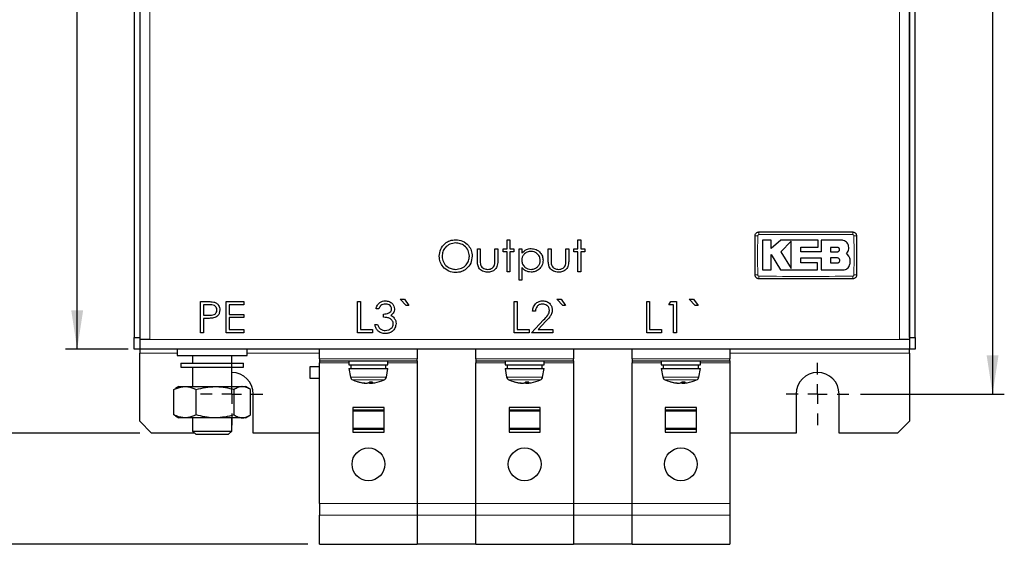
# Model space of a CAD drawing. Header units: millimetres. Extents: x 5 to 418, y 2 to 292.
# Tile 6 of 19: x 48 to 132, y 127 to 171. Entities that reach past the tile are written whole.
import ezdxf

# ---------------------------------------------------------------- set-up
doc = ezdxf.new("R2010")
doc.units = ezdxf.units.MM
doc.layers.add('SLD-0', color=7, linetype='Continuous')
doc.styles.add('SLDTEXTSTYLE0', font='TXT', dxfattribs={"width": 0.605})
doc.dimstyles.new('SLDDIMSTYLE0', dxfattribs={"dimtxt": 3.5, "dimasz": 3.302, "dimexe": 0, "dimexo": 0.0625, "dimgap": 0.875, "dimtad": 1, "dimlfac": 3, "dimrnd": 1e-09, "dimzin": 12, "dimdsep": 46, "dimtxsty": 'SLDTEXTSTYLE0', "dimsah": 1, "dimcen": 0.09, "dimadec": 0, "dimazin": 3, "dimtfac": 1, "dimtofl": 0, "dimtmove": 0, "dimatfit": 3, "dimfxl": 1, "dimfrac": 2, "dimtolj": 1, "dimtzin": 12, "dimarcsym": 0})

# ---------------------------------------------------------------- blocks, each defined once
blk = doc.blocks.new('_D_3')
at = {"layer": 'SLD-0', "color": 7}
for p, q in [((119.278, 226.097), (131.55, 226.097)), ((130.55, 226.097), (130.55, 139.43)), ((119.278, 139.43), (131.55, 139.43))]:
    blk.add_line(p, q, dxfattribs=at)
for points in [[(130.55, 226.097), (130.042, 222.795), (131.058, 222.795)], [(130.55, 139.43), (131.058, 142.732), (130.042, 142.732)]]:
    blk.add_solid(points, dxfattribs=at)
at = {"layer": 'SLD-0', "color": 7, "insert": (126.038, 178.753), "char_height": 3.5, "attachment_point": 1, "rotation": 90, "style": 'SLDTEXTSTYLE0'}
blk.add_mtext('260', dxfattribs=at)
blk = doc.blocks.new('_D_5')
at = {"layer": 'SLD-0', "color": 7}
for p, q in [((56.778, 216.597), (51.423, 216.597)), ((52.423, 143.263), (52.423, 216.597)), ((56.778, 143.263), (51.423, 143.263))]:
    blk.add_line(p, q, dxfattribs=at)
for points in [[(52.423, 216.597), (51.915, 213.295), (52.931, 213.295)], [(52.423, 143.263), (52.931, 146.565), (51.915, 146.565)]]:
    blk.add_solid(points, dxfattribs=at)
at = {"layer": 'SLD-0', "color": 7, "insert": (47.911, 175.919), "char_height": 3.5, "attachment_point": 1, "rotation": 90, "style": 'SLDTEXTSTYLE0'}
blk.add_mtext('220', dxfattribs=at)
blk = doc.blocks.new('_D_7')
at = {"layer": 'SLD-0', "color": 7}
for p, q in [((57.778, 229.43), (44.52, 229.43)), ((45.52, 229.43), (45.52, 136.097)), ((57.778, 136.097), (44.52, 136.097))]:
    blk.add_line(p, q, dxfattribs=at)
for points in [[(45.52, 229.43), (45.012, 226.128), (46.028, 226.128)], [(45.52, 136.097), (46.028, 139.399), (45.012, 139.399)]]:
    blk.add_solid(points, dxfattribs=at)
at = {"layer": 'SLD-0', "color": 7, "insert": (41.008, 178.753), "char_height": 3.5, "attachment_point": 1, "rotation": 90, "style": 'SLDTEXTSTYLE0'}
blk.add_mtext('280', dxfattribs=at)
blk = doc.blocks.new('_D_8')
at = {"layer": 'SLD-0', "color": 7}
for p, q in [((72.111, 233.263), (38.072, 233.263)), ((39.072, 233.263), (39.072, 126.597)), ((72.111, 126.597), (38.072, 126.597))]:
    blk.add_line(p, q, dxfattribs=at)
for points in [[(39.072, 233.263), (38.564, 229.961), (39.58, 229.961)], [(39.072, 126.597), (39.58, 129.899), (38.564, 129.899)]]:
    blk.add_solid(points, dxfattribs=at)
at = {"layer": 'SLD-0', "color": 7, "insert": (34.56, 175.919), "char_height": 3.5, "attachment_point": 1, "rotation": 90, "style": 'SLDTEXTSTYLE0'}
blk.add_mtext('320', dxfattribs=at)
blk = doc.blocks.new('SW_CENTERMARKSYMBOL_2')
at = {"layer": 'SLD-0', "color": 0}
for p, q in [((0, 1.667), (0, 2.667)), ((-1.667, 0), (-2.667, 0)), ((0, 0), (-0.833, 0)), ((0, 0), (0, 0.833)), ((0, 0), (0, -0.833)), ((0, 0), (0.833, 0)), ((1.667, 0), (2.667, 0)), ((0, -1.667), (0, -2.667))]:
    blk.add_line(p, q, dxfattribs=at)
blk = doc.blocks.new('SW_CENTERMARKSYMBOL_3')
at = {"layer": 'SLD-0', "color": 0}
for p, q in [((0, 1.667), (0, 2.667)), ((-1.667, 0), (-2.667, 0)), ((0, 0), (-0.833, 0)), ((0, 0), (0, 0.833)), ((0, 0), (0, -0.833)), ((0, 0), (0.833, 0)), ((1.667, 0), (2.667, 0)), ((0, -1.667), (0, -2.667))]:
    blk.add_line(p, q, dxfattribs=at)

msp = doc.modelspace()

# ---------------------------------------------------------------- linework, layer by layer
at = {"color": 7, "linetype": 'Continuous', "lineweight": 25}
for p, q in [((57.2776, 215.5966), (57.2776, 144.2632)), ((57.7776, 215.7632), (57.7776, 144.0966)), ((57.7776, 215.5966), (57.7776, 144.2632)), ((123.4443, 215.7632), (123.4443, 144.0966)), ((123.4443, 144.2632), (123.4443, 215.5966)), ((123.9443, 144.2632), (123.9443, 215.5966)), ((89.1067, 152.6008), (89.346, 152.6008)), ((89.1067, 151.8145), (89.1067, 152.6008)), ((89.346, 152.6008), (89.346, 151.8145)), ((95.158, 152.6008), (95.3973, 152.6008)), ((95.158, 151.8145), (95.158, 152.6008)), ((95.3973, 152.6008), (95.3973, 151.8145)), ((111.6406, 152.5563), (110.9075, 152.5563)), ((111.6406, 151.8453), (111.6406, 152.5563)), ((112.4749, 152.5563), (111.6406, 151.8453)), ((115.6741, 152.5563), (112.4749, 152.5563)), ((113.3494, 152.477), (112.4749, 151.5774)), ((115.6741, 151.9542), (115.6741, 152.5563)), ((115.9058, 152.5563), (115.9058, 151.5697)), ((117.6691, 152.5563), (115.9058, 152.5563)), ((86.5768, 151.8145), (86.8161, 151.8145)), ((86.5768, 150.8834), (86.5768, 151.8145)), ((86.8161, 151.8145), (86.8161, 150.9107)), ((88.0811, 151.8145), (88.3204, 151.8145)), ((88.0811, 150.9107), (88.0811, 151.8145)), ((88.3204, 151.8145), (88.3204, 150.8658)), ((88.7648, 151.8145), (89.1067, 151.8145)), ((88.7648, 151.5752), (88.7648, 151.8145)), ((89.1067, 151.5752), (88.7648, 151.5752)), ((89.1067, 149.8658), (89.1067, 151.5752)), ((89.346, 151.8145), (89.6879, 151.8145)), ((89.346, 151.5752), (89.346, 149.8658)), ((89.6879, 151.5752), (89.346, 151.5752)), ((89.6879, 151.8145), (89.6879, 151.5752)), ((90.1323, 151.8145), (90.3717, 151.8145)), ((90.1323, 149.1479), (90.1323, 151.8145)), ((90.3717, 151.8145), (90.3717, 151.4539)), ((92.6281, 151.8145), (92.8674, 151.8145)), ((92.6281, 150.8834), (92.6281, 151.8145)), ((92.8674, 151.8145), (92.8674, 150.9107)), ((94.1323, 151.8145), (94.3717, 151.8145)), ((94.1323, 150.9107), (94.1323, 151.8145)), ((94.3717, 151.8145), (94.3717, 150.8658)), ((94.8161, 151.8145), (95.158, 151.8145)), ((94.8161, 151.5752), (94.8161, 151.8145)), ((95.158, 151.5752), (94.8161, 151.5752)), ((95.158, 149.8658), (95.158, 151.5752)), ((95.3973, 151.8145), (95.7392, 151.8145)), ((95.3973, 151.5752), (95.3973, 149.8658)), ((95.7392, 151.5752), (95.3973, 151.5752)), ((95.7392, 151.8145), (95.7392, 151.5752)), ((111.6402, 151.3448), (112.4472, 150.0185)), ((111.6402, 150.0185), (111.6402, 151.3448)), ((112.4749, 151.5774), (113.3494, 150.1403)), ((114.1793, 151.9542), (115.6741, 151.9542)), ((114.1793, 151.5697), (114.1793, 151.9542)), ((115.9058, 151.5697), (114.1793, 151.5697)), ((117.2991, 151.9494), (116.7187, 151.9494)), ((116.7187, 151.9494), (116.7187, 151.5774)), ((116.7187, 151.5774), (117.2991, 151.5774)), ((118.278, 151.2071), (118.0882, 151.4421)), ((114.1797, 151.0448), (115.9058, 151.0448)), ((114.1797, 150.6198), (114.1797, 151.0448)), ((115.6142, 150.6198), (114.1797, 150.6198)), ((115.6142, 150.0185), (115.6142, 150.6198)), ((115.9058, 151.0448), (115.9058, 150.0185)), ((116.7187, 151.0448), (116.7187, 150.6198)), ((117.2991, 151.0448), (116.7187, 151.0448)), ((116.7187, 150.6198), (117.2991, 150.6198)), ((89.346, 149.8658), (89.1067, 149.8658)), ((90.3717, 150.2189), (90.3717, 149.1479)), ((95.3973, 149.8658), (95.158, 149.8658)), ((110.9075, 150.0185), (111.6402, 150.0185)), ((112.4472, 150.0185), (115.6142, 150.0185)), ((115.9058, 150.0185), (117.7982, 150.0185)), ((90.3717, 149.1479), (90.1323, 149.1479)), ((62.9529, 147.3188), (63.4758, 147.3188)), ((62.9529, 144.6521), (62.9529, 147.3188)), ((65.1409, 147.3188), (66.6452, 147.3188)), ((65.1409, 144.6521), (65.1409, 147.3188)), ((66.6452, 147.3188), (66.6452, 147.0453)), ((76.3546, 147.3188), (76.5939, 147.3188)), ((76.3546, 144.6521), (76.3546, 147.3188)), ((76.5939, 147.3188), (76.5939, 144.9256)), ((80.4908, 146.9769), (79.9785, 147.5239)), ((79.9785, 147.5239), (80.3519, 147.5239)), ((80.3519, 147.5239), (80.7306, 146.9769)), ((89.7221, 147.3188), (89.9614, 147.3188)), ((89.7221, 144.6521), (89.7221, 147.3188)), ((89.9614, 147.3188), (89.9614, 144.9256)), ((93.8583, 146.9769), (93.346, 147.5239)), ((93.346, 147.5239), (93.7194, 147.5239)), ((93.7194, 147.5239), (94.0982, 146.9769)), ((101.0383, 147.3188), (101.2776, 147.3188)), ((101.0383, 144.6521), (101.0383, 147.3188)), ((101.2776, 147.3188), (101.2776, 144.9256)), ((102.9187, 147.0453), (103.0752, 147.3188)), ((103.0752, 147.3188), (103.5682, 147.3188)), ((103.5682, 147.3188), (103.5682, 144.6521)), ((105.1745, 146.9769), (104.6623, 147.5239)), ((104.6623, 147.5239), (105.0357, 147.5239)), ((105.0357, 147.5239), (105.4144, 146.9769)), ((63.1922, 147.0453), (63.1922, 146.1564)), ((63.6799, 147.0453), (63.1922, 147.0453)), ((65.3802, 147.0453), (65.3802, 146.2248)), ((66.6452, 147.0453), (65.3802, 147.0453)), ((65.3802, 146.2248), (66.6452, 146.2248)), ((66.6452, 146.2248), (66.6452, 145.9513)), ((78.1665, 146.7034), (77.9272, 146.7034)), ((78.5768, 145.9855), (78.5768, 146.259)), ((80.7306, 146.9769), (80.4908, 146.9769)), ((91.5341, 146.4983), (91.2947, 146.4983)), ((94.0982, 146.9769), (93.8583, 146.9769)), ((103.3289, 147.0453), (102.9187, 147.0453)), ((103.3289, 144.6521), (103.3289, 147.0453)), ((105.4144, 146.9769), (105.1745, 146.9769)), ((63.1922, 146.1564), (63.6591, 146.1505)), ((63.1922, 145.8829), (63.1922, 144.6521)), ((63.3829, 145.8829), (63.1922, 145.8829)), ((65.3802, 145.9513), (65.3802, 144.9256)), ((66.6452, 145.9513), (65.3802, 145.9513)), ((91.1922, 144.6521), (92.2264, 145.7558)), ((92.4304, 145.6377), (91.7632, 144.9256)), ((63.1922, 144.6521), (62.9529, 144.6521)), ((66.6452, 144.6521), (65.1409, 144.6521)), ((65.3802, 144.9256), (66.6452, 144.9256)), ((66.6452, 144.9256), (66.6452, 144.6521)), ((77.6195, 144.6521), (76.3546, 144.6521)), ((76.5939, 144.9256), (77.6195, 144.9256)), ((77.6195, 144.9256), (77.6195, 144.6521)), ((77.8247, 145.3701), (78.064, 145.3701)), ((90.987, 144.6521), (89.7221, 144.6521)), ((89.9614, 144.9256), (90.987, 144.9256)), ((90.987, 144.9256), (90.987, 144.6521)), ((93.0041, 144.6521), (91.1922, 144.6521)), ((91.7632, 144.9256), (93.0041, 144.9256)), ((93.0041, 144.9256), (93.0041, 144.6521)), ((102.3033, 144.6521), (101.0383, 144.6521)), ((101.2776, 144.9256), (102.3033, 144.9256)), ((102.3033, 144.9256), (102.3033, 144.6521)), ((103.5682, 144.6521), (103.3289, 144.6521)), ((57.2776, 144.2632), (57.7776, 144.2632)), ((57.2776, 143.2632), (57.2776, 144.2632)), ((57.7776, 144.0966), (57.7776, 143.2632)), ((58.611, 144.0966), (57.7776, 144.0966)), ((123.4443, 144.0966), (122.611, 144.0966)), ((123.4443, 144.2632), (123.9443, 144.2632)), ((123.4443, 144.0966), (123.4443, 143.2632)), ((123.9443, 144.2632), (123.9443, 143.2632)), ((57.7776, 143.2632), (57.2776, 143.2632)), ((123.4443, 143.2632), (57.7776, 143.2632)), ((57.7776, 143.2632), (57.7776, 142.9299)), ((57.7776, 137.0966), (57.7776, 142.9299)), ((60.9443, 143.2632), (60.9443, 142.7299)), ((66.9443, 142.7299), (66.9443, 143.2632)), ((73.111, 142.4299), (73.111, 143.2632)), ((81.4443, 143.2632), (81.4443, 142.4299)), ((86.4443, 142.4299), (86.4443, 143.2632)), ((94.7776, 143.2632), (94.7776, 142.4299)), ((99.7776, 142.4299), (99.7776, 143.2632)), ((108.111, 143.2632), (108.111, 142.4299)), ((123.9443, 143.2632), (123.4443, 143.2632)), ((123.4443, 142.9299), (123.4443, 143.2632)), ((123.4443, 142.9299), (123.4443, 137.0966)), ((60.9443, 142.7299), (66.4558, 142.7299)), ((61.2776, 142.0632), (61.2776, 141.7299)), ((61.2776, 142.0632), (66.611, 142.0632)), ((62.2776, 142.7299), (62.2776, 142.0632)), ((65.611, 142.0632), (65.611, 142.7299)), ((66.4558, 142.7299), (66.9443, 142.7299)), ((66.611, 141.7299), (66.611, 142.0632)), ((73.111, 142.4299), (73.111, 142.2632)), ((73.111, 142.2632), (81.4443, 142.2632)), ((73.111, 142.2632), (73.111, 142.0966)), ((73.111, 130.0744), (73.111, 142.0966)), ((75.611, 142.2632), (75.611, 141.9299)), ((78.9443, 141.9299), (78.9443, 142.2632)), ((81.4443, 142.2632), (81.4443, 142.4299)), ((81.4443, 142.2632), (81.4443, 142.0966)), ((81.4443, 142.0966), (81.4443, 130.0744)), ((81.4443, 142.0966), (81.4443, 130.073)), ((86.4443, 142.4299), (86.4443, 142.2632)), ((86.4443, 142.2632), (94.7776, 142.2632)), ((86.4443, 142.2632), (86.4443, 142.0966)), ((86.4443, 130.0744), (86.4443, 142.0966)), ((86.4443, 130.073), (86.4443, 142.0966)), ((88.9443, 142.2632), (88.9443, 141.9299)), ((92.2776, 141.9299), (92.2776, 142.2632)), ((94.7776, 142.2632), (94.7776, 142.4299)), ((94.7776, 142.2632), (94.7776, 142.0966)), ((94.7776, 142.0966), (94.7776, 130.073)), ((94.7776, 142.0966), (94.7776, 130.0744)), ((99.7776, 142.4299), (99.7776, 142.2632)), ((99.7776, 142.2632), (108.111, 142.2632)), ((99.7776, 142.2632), (99.7776, 142.0966)), ((99.7776, 130.0744), (99.7776, 142.0966)), ((99.7776, 130.073), (99.7776, 142.0966)), ((102.2776, 142.2632), (102.2776, 141.9299)), ((105.611, 141.9299), (105.611, 142.2632)), ((108.111, 142.2632), (108.111, 142.4299)), ((108.111, 142.2632), (108.111, 142.0966)), ((108.111, 142.0966), (108.111, 130.0744)), ((61.2776, 141.7299), (66.611, 141.7299)), ((62.2776, 141.7299), (62.2776, 140.0632)), ((65.611, 140.0632), (65.611, 141.7299)), ((73.111, 141.7466), (72.2776, 141.7466)), ((72.2776, 141.7466), (72.2776, 140.7799)), ((75.611, 141.9299), (78.9443, 141.9299)), ((75.611, 141.6132), (75.7409, 140.8762)), ((75.611, 141.6132), (78.9443, 141.6132)), ((75.7776, 141.9299), (75.7776, 141.6132)), ((78.7776, 141.6132), (78.7776, 141.9299)), ((78.8143, 140.8762), (78.9443, 141.6132)), ((88.9443, 141.9299), (92.2776, 141.9299)), ((88.9443, 141.6132), (89.0743, 140.8762)), ((88.9443, 141.6132), (92.2776, 141.6132)), ((89.111, 141.9299), (89.111, 141.6132)), ((92.111, 141.6132), (92.111, 141.9299)), ((92.1477, 140.8762), (92.2776, 141.6132)), ((102.2776, 141.9299), (105.611, 141.9299)), ((102.2776, 141.6132), (102.4076, 140.8762)), ((102.2776, 141.6132), (105.611, 141.6132)), ((102.4443, 141.9299), (102.4443, 141.6132)), ((105.4443, 141.6132), (105.4443, 141.9299)), ((105.481, 140.8762), (105.611, 141.6132)), ((72.2776, 140.7799), (73.111, 140.7799)), ((76.8665, 140.3822), (76.8656, 140.3724)), ((76.9922, 140.3686), (76.9913, 140.363)), ((77.311, 140.4119), (77.3173, 140.3724)), ((77.4326, 140.47), (77.4424, 140.363)), ((77.5013, 140.469), (77.5189, 140.3724)), ((90.1998, 140.3822), (90.1989, 140.3724)), ((90.3256, 140.3686), (90.3247, 140.363)), ((90.6443, 140.4119), (90.6506, 140.3724)), ((90.766, 140.47), (90.7757, 140.363)), ((90.8346, 140.469), (90.8522, 140.3724)), ((103.5332, 140.3822), (103.5323, 140.3724)), ((103.6589, 140.3686), (103.658, 140.363)), ((103.9777, 140.4119), (103.9839, 140.3724)), ((104.0993, 140.47), (104.1091, 140.363)), ((104.168, 140.469), (104.1856, 140.3724)), ((60.6855, 139.8102), (60.8199, 139.8832)), ((60.6855, 137.6496), (60.6855, 139.8102)), ((61.111, 140.0632), (60.8147, 139.8922)), ((61.111, 140.0632), (61.6255, 140.0632)), ((61.6255, 140.0632), (64.1949, 140.0632)), ((62.5655, 137.6496), (62.5655, 139.8102)), ((64.1949, 140.0632), (66.5137, 140.0632)), ((65.8243, 137.6496), (65.8243, 139.8102)), ((66.5137, 140.0632), (66.7776, 140.0632)), ((67.0739, 139.8922), (66.7776, 140.0632)), ((67.2031, 137.6496), (67.2031, 139.8102)), ((67.4443, 136.0966), (67.4443, 139.4299)), ((113.7776, 139.4299), (113.7776, 136.0966)), ((117.4443, 136.0966), (117.4443, 139.4299)), ((78.611, 138.2799), (75.9443, 138.2799)), ((75.9443, 138.2799), (75.9443, 136.1799)), ((78.611, 137.9532), (75.9443, 137.9532)), ((78.611, 136.1799), (78.611, 138.2799)), ((91.9443, 138.2799), (89.2776, 138.2799)), ((89.2776, 138.2799), (89.2776, 136.1799)), ((91.9443, 137.9532), (89.2776, 137.9532)), ((91.9443, 136.1799), (91.9443, 138.2799)), ((105.2776, 138.2799), (102.611, 138.2799)), ((102.611, 138.2799), (102.611, 136.1799)), ((105.2776, 137.9532), (102.611, 137.9532)), ((105.2776, 136.1799), (105.2776, 138.2799)), ((57.7776, 137.0966), (58.7776, 136.0966)), ((60.8199, 137.5754), (60.6855, 137.6496)), ((60.8152, 137.5673), (61.111, 137.3966)), ((61.6255, 137.3966), (61.111, 137.3966)), ((64.1949, 137.3966), (61.6255, 137.3966)), ((62.2776, 137.3966), (62.2776, 136.2666)), ((66.5137, 137.3966), (64.1949, 137.3966)), ((65.611, 136.2666), (65.611, 137.3966)), ((66.7776, 137.3966), (66.5137, 137.3966)), ((66.7776, 137.3966), (67.0734, 137.5673)), ((122.4443, 136.0966), (123.4443, 137.0966)), ((62.2776, 136.2666), (62.5443, 135.9999)), ((62.2776, 136.2666), (65.611, 136.2666)), ((65.3443, 135.9999), (65.611, 136.2666)), ((75.9443, 136.5066), (78.611, 136.5066)), ((75.9443, 136.1799), (78.611, 136.1799)), ((89.2776, 136.5066), (91.9443, 136.5066)), ((89.2776, 136.1799), (91.9443, 136.1799)), ((102.611, 136.5066), (105.2776, 136.5066)), ((102.611, 136.1799), (105.2776, 136.1799)), ((62.4476, 136.0966), (58.7776, 136.0966)), ((62.5443, 135.9999), (65.3443, 135.9999)), ((73.111, 136.0966), (67.4443, 136.0966)), ((113.7776, 136.0966), (108.111, 136.0966)), ((122.4443, 136.0966), (117.4443, 136.0966)), ((73.111, 130.0744), (73.111, 129.0959)), ((81.4443, 130.073), (81.4443, 129.0949)), ((86.4443, 129.0949), (86.4443, 130.073)), ((94.7776, 130.073), (94.7776, 129.0949)), ((99.7776, 129.0949), (99.7776, 130.073)), ((108.111, 130.0744), (108.111, 129.0959)), ((73.111, 126.5966), (73.111, 129.0959)), ((81.4443, 129.0949), (81.4443, 126.6184)), ((86.4443, 126.6184), (86.4443, 129.0949)), ((94.7776, 129.0949), (94.7776, 126.6184)), ((99.7776, 126.6184), (99.7776, 129.0949)), ((108.111, 129.0959), (108.111, 126.5966)), ((73.111, 126.5966), (81.4443, 126.5966)), ((81.4443, 126.6184), (81.4443, 126.5966)), ((86.4443, 126.5966), (81.4443, 126.5966)), ((86.4443, 126.6184), (86.4443, 126.5966)), ((86.4443, 126.5966), (94.7776, 126.5966)), ((94.7776, 126.6184), (94.7776, 126.5966)), ((99.7776, 126.5966), (94.7776, 126.5966)), ((99.7776, 126.6184), (99.7776, 126.5966)), ((99.7776, 126.5966), (108.111, 126.5966))]:
    msp.add_line(p, q, dxfattribs=at)
at = {"color": 7, "linetype": 'Continuous', "lineweight": 18}
for p, q in [((58.611, 215.7632), (58.611, 144.0966)), ((122.611, 144.0966), (122.611, 215.7632)), ((122.611, 144.0966), (58.611, 144.0966)), ((57.7776, 142.9299), (60.9443, 142.9299)), ((66.9443, 142.9299), (73.111, 142.9299)), ((108.111, 142.9299), (123.4443, 142.9299)), ((81.4443, 142.4299), (73.111, 142.4299)), ((73.111, 142.0966), (75.611, 142.0966)), ((78.9443, 142.0966), (81.4443, 142.0966)), ((94.7776, 142.4299), (86.4443, 142.4299)), ((86.4443, 142.0966), (88.9443, 142.0966)), ((92.2776, 142.0966), (94.7776, 142.0966)), ((108.111, 142.4299), (99.7776, 142.4299)), ((99.7776, 142.0966), (102.2776, 142.0966)), ((105.611, 142.0966), (108.111, 142.0966)), ((75.7409, 140.8762), (77.6774, 140.8762)), ((78.6203, 140.629), (75.9349, 140.629)), ((77.6774, 140.8762), (78.8143, 140.8762)), ((89.0743, 140.8762), (91.0108, 140.8762)), ((91.9537, 140.629), (89.2683, 140.629)), ((91.0108, 140.8762), (92.1477, 140.8762)), ((102.4076, 140.8762), (104.3441, 140.8762)), ((105.287, 140.629), (102.6016, 140.629)), ((104.3441, 140.8762), (105.481, 140.8762)), ((78.611, 138.0647), (75.9443, 138.0647)), ((75.9443, 138.0322), (78.611, 138.0322)), ((91.9443, 138.0647), (89.2776, 138.0647)), ((89.2776, 138.0322), (91.9443, 138.0322)), ((105.2776, 138.0647), (102.611, 138.0647)), ((102.611, 138.0322), (105.2776, 138.0322)), ((78.611, 136.4281), (75.9443, 136.4281)), ((75.9443, 136.3957), (78.611, 136.3957)), ((91.9443, 136.4281), (89.2776, 136.4281)), ((89.2776, 136.3957), (91.9443, 136.3957)), ((105.2776, 136.4281), (102.611, 136.4281)), ((102.611, 136.3957), (105.2776, 136.3957)), ((81.4443, 130.0744), (73.111, 130.0744)), ((86.4443, 130.073), (81.4443, 130.073)), ((94.7776, 130.0744), (86.4443, 130.0744)), ((99.7776, 130.073), (94.7776, 130.073)), ((108.111, 130.0744), (99.7776, 130.0744)), ((73.111, 129.0959), (81.4443, 129.0959)), ((86.4443, 129.0949), (81.4443, 129.0949)), ((86.4443, 129.0959), (94.7776, 129.0959)), ((99.7776, 129.0949), (94.7776, 129.0949)), ((99.7776, 129.0959), (108.111, 129.0959)), ((81.4443, 126.6184), (86.4443, 126.6184)), ((94.7776, 126.6184), (99.7776, 126.6184))]:
    msp.add_line(p, q, dxfattribs=at)
at = {"color": 7, "linetype": 'Continuous', "lineweight": 25}
for centre in [(77.2776, 133.4299), (90.611, 133.4299), (103.9443, 133.4299)]:
    msp.add_circle(centre, 1.4, dxfattribs=at)
at = {"color": 7, "linetype": 'Continuous', "lineweight": 18}
for centre, radius, start, end in [((115.3039, 153.0906), 4.696, 177.893288, 180.691365), ((113.9182, 153.0906), 4.696, 359.308621, 2.106755), ((110.4503, 148.1015), 4.8315, 89.328019, 92.047607), ((118.7717, 148.1013), 4.8317, 87.952474, 90.671954), ((110.4503, 154.4218), 4.8283, 267.951047, 270.672418), ((118.7717, 154.4252), 4.8317, 269.328049, 272.047515), ((115.3014, 149.4359), 4.6936, 179.308283, 182.10781), ((113.9181, 149.4359), 4.696, 357.893277, 0.691368)]:
    msp.add_arc(centre, radius, start, end, dxfattribs=at)
at = {"color": 7, "linetype": 'Continuous', "lineweight": 25}
for centre, radius, start, end in [((65.611, 139.4299), 1.8333, 0, 90), ((115.611, 139.4299), 1.8333, 0, 180), ((76.0692, 140.9341), 0.3333, 190, 246.245977), ((77.2776, 143.6799), 3.3333, 246.245977, 260.571657), ((76.4138, 140.6983), 0.2293, 261.650483, 278.349517), ((77.232, 143.4039), 3.0536, 253.809238, 263.109421), ((77.3253, 143.5704), 3.221, 254.178568, 263.153458), ((77.0541, 142.0486), 1.6868, 263.585466, 267.86926), ((77.1992, 143.5119), 3.1501, 265.303421, 268.429465), ((76.9668, 140.5907), 0.229, 276.145326, 282.5123), ((77.0481, 142.0644), 1.7026, 272.180613, 276.404779), ((77.0204, 140.8605), 0.5344, 294.024927, 313.279241), ((77.4711, 140.7398), 0.3983, 240.942633, 247.280983), ((77.5072, 142.0644), 1.7026, 263.595221, 267.819387), ((77.5104, 143.6098), 3.1408, 267.745052, 272.254948), ((77.3559, 143.5165), 3.1547, 271.571716, 273.324843), ((77.3667, 140.6655), 0.3303, 297.435774, 324.011073), ((77.5902, 140.6014), 0.2399, 252.715105, 263.720419), ((77.5012, 142.0486), 1.6868, 272.13074, 276.414534), ((77.3205, 143.4221), 3.072, 276.902494, 279.427682), ((77.2776, 143.6799), 3.3333, 279.428343, 293.754023), ((78.4861, 140.9341), 0.3333, 293.754023, 350), ((89.4025, 140.9341), 0.3333, 190, 246.245977), ((90.611, 143.6799), 3.3333, 246.245977, 260.571657), ((89.7471, 140.6983), 0.2293, 261.650483, 278.349517), ((90.5653, 143.4039), 3.0536, 253.809238, 263.109421), ((90.6586, 143.5704), 3.221, 254.178568, 263.153458), ((90.3874, 142.0486), 1.6868, 263.585466, 267.86926), ((90.5325, 143.5119), 3.1501, 265.303421, 268.429465), ((90.3002, 140.5907), 0.229, 276.145326, 282.5123), ((90.3814, 142.0644), 1.7026, 272.180613, 276.404779), ((90.3538, 140.8605), 0.5344, 294.024927, 313.279241), ((90.8044, 140.7398), 0.3983, 240.942633, 247.280983), ((90.8405, 142.0644), 1.7026, 263.595221, 267.819387), ((90.8437, 143.6098), 3.1408, 267.745052, 272.254948), ((90.6892, 143.5165), 3.1547, 271.571716, 273.324843), ((90.7001, 140.6655), 0.3303, 297.435774, 324.011073), ((90.9235, 140.6014), 0.2399, 252.715105, 263.720419), ((90.8346, 142.0486), 1.6868, 272.13074, 276.414534), ((90.6538, 143.4221), 3.072, 276.902494, 279.427682), ((90.611, 143.6799), 3.3333, 279.428343, 293.754023), ((91.8194, 140.9341), 0.3333, 293.754023, 350), ((102.7359, 140.9341), 0.3333, 190, 246.245977), ((103.9443, 143.6799), 3.3333, 246.245977, 260.571657), ((103.0805, 140.6983), 0.2293, 261.650483, 278.349517), ((103.8986, 143.4039), 3.0536, 253.809238, 263.109421), ((103.9919, 143.5704), 3.221, 254.178568, 263.153458), ((103.7207, 142.0486), 1.6868, 263.585466, 267.86926), ((103.8659, 143.5119), 3.1501, 265.303421, 268.429465), ((103.6335, 140.5907), 0.229, 276.145326, 282.5123), ((103.7148, 142.0644), 1.7026, 272.180613, 276.404779), ((103.6871, 140.8605), 0.5344, 294.024927, 313.279241), ((104.1378, 140.7398), 0.3983, 240.942633, 247.280983), ((104.1739, 142.0644), 1.7026, 263.595221, 267.819387), ((104.1771, 143.6098), 3.1408, 267.745052, 272.254948), ((104.0225, 143.5165), 3.1547, 271.571716, 273.324843), ((104.0334, 140.6655), 0.3303, 297.435774, 324.011073), ((104.2568, 140.6014), 0.2399, 252.715105, 263.720419), ((104.1679, 142.0486), 1.6868, 272.13074, 276.414534), ((103.9872, 143.4221), 3.072, 276.902494, 279.427682), ((103.9443, 143.6799), 3.3333, 279.428343, 293.754023), ((105.1527, 140.9341), 0.3333, 293.754023, 350)]:
    msp.add_arc(centre, radius, start, end, dxfattribs=at)
for points, knots in [([(110.2776, 152.9299), (110.2813, 152.9674), (110.2887, 153.0423), (110.3462, 153.1422), (110.4307, 153.2176), (110.5245, 153.2575), (110.5864, 153.2616), (110.611, 153.2632)], [0, 0, 0, 0, 0.2146728, 0.4293525, 0.6440267, 0.8586958, 1, 1, 1, 1]), ([(110.611, 153.2632), (111.9442, 153.2632), (114.6109, 153.2632), (117.2775, 153.2632), (118.611, 153.2632)], [0, 0, 0, 0, 0.499961, 1, 1, 1, 1]), ([(118.611, 153.2632), (118.6484, 153.2596), (118.7234, 153.2522), (118.8233, 153.1947), (118.8987, 153.1102), (118.9386, 153.0164), (118.9427, 152.9545), (118.9443, 152.9299)], [0, 0, 0, 0, 0.2146724, 0.429352, 0.6440262, 0.8586956, 1, 1, 1, 1]), ([(83.3289, 151.1874), (83.3536, 151.3931), (83.4029, 151.8045), (83.7682, 152.2728), (84.2285, 152.5525), (84.5519, 152.5847), (84.7135, 152.6008)], [0, 0, 0, 0, 0.2797387, 0.5593295, 0.779683, 1, 1, 1, 1]), ([(84.7253, 152.3273), (84.557, 152.3055), (84.2202, 152.2617), (83.835, 151.9648), (83.6045, 151.5869), (83.5803, 151.3213), (83.5682, 151.1884)], [0, 0, 0, 0, 0.2796262, 0.5593568, 0.7796338, 1, 1, 1, 1]), ([(84.7135, 152.6008), (84.9225, 152.5789), (85.3402, 152.5349), (85.8082, 152.1571), (86.091, 151.692), (86.1186, 151.3642), (86.1323, 151.2002)], [0, 0, 0, 0, 0.2797545, 0.5593537, 0.7795814, 1, 1, 1, 1]), ([(85.893, 151.2007), (85.8725, 151.37), (85.8316, 151.7086), (85.5071, 152.0758), (85.1228, 152.2882), (84.8578, 152.3143), (84.7253, 152.3273)], [0, 0, 0, 0, 0.2794658, 0.5588658, 0.7795113, 1, 1, 1, 1]), ([(110.2776, 149.5966), (110.2776, 149.951), (110.2776, 150.6837), (110.2776, 151.7949), (110.2776, 152.5516), (110.2776, 152.9299)], [0, 0, 0, 0, 0.3189779, 0.6594764, 1, 1, 1, 1]), ([(110.9075, 152.5563), (110.9075, 152.2092), (110.9075, 151.3633), (110.9075, 150.5173), (110.9075, 150.0185)], [0, 0, 0, 0, 0.4103295, 1, 1, 1, 1]), ([(113.3494, 150.1403), (113.3494, 150.4872), (113.3494, 151.266), (113.3494, 152.045), (113.3494, 152.477)], [0, 0, 0, 0, 0.44547751, 1, 1, 1, 1]), ([(118.278, 151.9474), (118.2712, 152.0158), (118.2578, 152.1526), (118.1529, 152.3351), (117.9985, 152.4728), (117.8272, 152.5459), (117.714, 152.5533), (117.6691, 152.5563)], [0, 0, 0, 0, 0.21459, 0.4291787, 0.6437975, 0.8584406, 1, 1, 1, 1]), ([(118.9443, 152.9299), (118.9443, 152.5755), (118.9443, 151.8428), (118.9443, 150.7316), (118.9443, 149.9749), (118.9443, 149.5966)], [0, 0, 0, 0, 0.3189779, 0.6594763, 1, 1, 1, 1]), ([(90.3717, 151.4539), (90.493, 151.5817), (90.7102, 151.8106), (91.0216, 151.837), (91.1591, 151.8487)], [0, 0, 0, 0, 0.5584454, 1, 1, 1, 1]), ([(91.1569, 151.6094), (91.0415, 151.597), (90.8108, 151.5722), (90.5508, 151.3652), (90.3942, 151.1079), (90.3792, 150.9266), (90.3717, 150.8359)], [0, 0, 0, 0, 0.2797143, 0.5593271, 0.7795192, 1, 1, 1, 1]), ([(91.9443, 150.8428), (91.9286, 150.9567), (91.897, 151.1845), (91.686, 151.4385), (91.4261, 151.5849), (91.2466, 151.6012), (91.1569, 151.6094)], [0, 0, 0, 0, 0.27942384, 0.55910415, 0.77951622, 1, 1, 1, 1]), ([(91.1591, 151.8487), (91.3085, 151.8316), (91.6076, 151.7974), (91.9408, 151.5264), (92.1513, 151.1979), (92.1728, 150.963), (92.1836, 150.8455)], [0, 0, 0, 0, 0.2796269, 0.559432, 0.7797032, 1, 1, 1, 1]), ([(117.2991, 151.5774), (117.32, 151.5795), (117.3619, 151.5836), (117.4176, 151.6157), (117.46, 151.663), (117.4841, 151.7221), (117.4873, 151.7857), (117.4693, 151.8467), (117.4322, 151.8984), (117.3801, 151.9347), (117.3328, 151.9483), (117.3056, 151.9492), (117.2991, 151.9494)], [0, 0, 0, 0, 0.10757797, 0.21515507, 0.32274136, 0.43026461, 0.53768061, 0.64498658, 0.75221303, 0.85941075, 0.96664052, 1, 1, 1, 1]), ([(118.0882, 151.4421), (118.1346, 151.4983), (118.2275, 151.6109), (118.28, 151.7949), (118.2785, 151.9074), (118.278, 151.9474)], [0, 0, 0, 0, 0.3919653, 0.7839447, 1, 1, 1, 1]), ([(84.7349, 149.7974), (84.5282, 149.8202), (84.1149, 149.8658), (83.6559, 150.2435), (83.3718, 150.7007), (83.3432, 151.0251), (83.3289, 151.1874)], [0, 0, 0, 0, 0.2796699, 0.5593725, 0.7796337, 1, 1, 1, 1]), ([(83.5682, 151.1884), (83.5886, 151.0204), (83.6295, 150.6842), (83.9518, 150.3218), (84.3296, 150.1034), (84.5934, 150.0818), (84.7253, 150.0709)], [0, 0, 0, 0, 0.279416, 0.5590765, 0.779478, 1, 1, 1, 1]), ([(84.7253, 150.0709), (84.8947, 150.0902), (85.2332, 150.1287), (85.6253, 150.421), (85.8563, 150.801), (85.8808, 151.0675), (85.893, 151.2007)], [0, 0, 0, 0, 0.279833, 0.5593836, 0.779652, 1, 1, 1, 1]), ([(86.1323, 151.2002), (86.1089, 150.9933), (86.0619, 150.5795), (85.6825, 150.1202), (85.2224, 149.8391), (84.8974, 149.8113), (84.7349, 149.7974)], [0, 0, 0, 0, 0.2796317, 0.5593366, 0.7795963, 1, 1, 1, 1]), ([(87.4502, 149.8316), (87.3018, 149.8436), (87.0063, 149.8676), (86.6828, 150.1679), (86.5847, 150.538), (86.5794, 150.7681), (86.5768, 150.8834)], [0, 0, 0, 0, 0.2800534, 0.5579589, 0.7783884, 1, 1, 1, 1]), ([(86.8161, 150.9107), (86.8159, 150.8249), (86.8154, 150.6718), (86.8422, 150.5212), (86.854, 150.455)], [0, 0, 0, 0, 0.5603768, 1, 1, 1, 1]), ([(86.854, 150.455), (86.8834, 150.3897), (86.9423, 150.2589), (87.157, 150.1035), (87.3404, 150.0833), (87.4523, 150.0709)], [0, 0, 0, 0, 0.2801172, 0.5605725, 1, 1, 1, 1]), ([(88.3204, 150.8658), (88.3182, 150.7202), (88.3139, 150.4307), (88.1263, 150.0506), (87.7928, 149.853), (87.5646, 149.8387), (87.4502, 149.8316)], [0, 0, 0, 0, 0.2815094, 0.5596397, 0.7792866, 1, 1, 1, 1]), ([(87.4523, 150.0709), (87.5216, 150.0751), (87.6602, 150.0833), (87.8378, 150.1665), (87.9724, 150.2873), (88.0185, 150.3863), (88.0415, 150.4358)], [0, 0, 0, 0, 0.2802653, 0.5599951, 0.7800672, 1, 1, 1, 1]), ([(88.0415, 150.4358), (88.0562, 150.5238), (88.0823, 150.6811), (88.0814, 150.8404), (88.0811, 150.9107)], [0, 0, 0, 0, 0.5593832, 1, 1, 1, 1]), ([(90.3717, 150.8359), (90.3846, 150.7208), (90.4106, 150.4909), (90.6278, 150.2379), (90.8908, 150.0967), (91.0707, 150.0795), (91.1607, 150.0709)], [0, 0, 0, 0, 0.2796212, 0.5588504, 0.7794453, 1, 1, 1, 1]), ([(91.1607, 150.0709), (91.2747, 150.0852), (91.5028, 150.1138), (91.7587, 150.3205), (91.9146, 150.5743), (91.9344, 150.7534), (91.9443, 150.8428)], [0, 0, 0, 0, 0.2796321, 0.5592446, 0.7797297, 1, 1, 1, 1]), ([(92.1836, 150.8455), (92.1661, 150.6956), (92.131, 150.3958), (91.853, 150.0657), (91.5198, 149.8624), (91.2843, 149.8419), (91.1665, 149.8316)], [0, 0, 0, 0, 0.2795488, 0.559256, 0.7795586, 1, 1, 1, 1]), ([(93.5015, 149.8316), (93.3531, 149.8436), (93.0576, 149.8676), (92.734, 150.1679), (92.636, 150.538), (92.6307, 150.7681), (92.6281, 150.8834)], [0, 0, 0, 0, 0.2800534, 0.5579589, 0.7783884, 1, 1, 1, 1]), ([(92.8674, 150.9107), (92.8671, 150.8249), (92.8667, 150.6718), (92.8935, 150.5212), (92.9053, 150.455)], [0, 0, 0, 0, 0.5603768, 1, 1, 1, 1]), ([(92.9053, 150.455), (92.9347, 150.3897), (92.9936, 150.2589), (93.2083, 150.1035), (93.3917, 150.0833), (93.5036, 150.0709)], [0, 0, 0, 0, 0.2801172, 0.5605725, 1, 1, 1, 1]), ([(94.3717, 150.8658), (94.3695, 150.7202), (94.3652, 150.4307), (94.1776, 150.0506), (93.8441, 149.853), (93.6159, 149.8387), (93.5015, 149.8316)], [0, 0, 0, 0, 0.2815094, 0.5596397, 0.7792866, 1, 1, 1, 1]), ([(93.5036, 150.0709), (93.5729, 150.0751), (93.7114, 150.0833), (93.8891, 150.1665), (94.0237, 150.2873), (94.0698, 150.3863), (94.0928, 150.4358)], [0, 0, 0, 0, 0.2802653, 0.5599951, 0.7800672, 1, 1, 1, 1]), ([(94.0928, 150.4358), (94.1074, 150.5238), (94.1336, 150.6811), (94.1327, 150.8404), (94.1323, 150.9107)], [0, 0, 0, 0, 0.5593832, 1, 1, 1, 1]), ([(117.2991, 150.6198), (117.323, 150.6222), (117.3708, 150.6269), (117.4344, 150.6635), (117.4827, 150.7174), (117.5104, 150.7847), (117.5142, 150.8573), (117.4939, 150.927), (117.4516, 150.9862), (117.3921, 151.0278), (117.3379, 151.0436), (117.3066, 151.0446), (117.2991, 151.0448)], [0, 0, 0, 0, 0.1073587, 0.214721, 0.322003, 0.4292233, 0.5364373, 0.6436973, 0.7510459, 0.8585026, 0.9660513, 1, 1, 1, 1]), ([(118.3203, 150.3691), (118.3539, 150.4628), (118.421, 150.6502), (118.4022, 150.9506), (118.3184, 151.1236), (118.278, 151.2071)], [0, 0, 0, 0, 0.34078213, 0.68156868, 1, 1, 1, 1]), ([(91.1665, 149.8316), (90.993, 149.8547), (90.6823, 149.896), (90.4668, 150.12), (90.3717, 150.2189)], [0, 0, 0, 0, 0.5585055, 1, 1, 1, 1]), ([(110.611, 149.2632), (110.5735, 149.2669), (110.4986, 149.2743), (110.3987, 149.3317), (110.3233, 149.4163), (110.2833, 149.51), (110.2793, 149.572), (110.2776, 149.5966)], [0, 0, 0, 0, 0.2146723, 0.429352, 0.6440261, 0.8586954, 1, 1, 1, 1]), ([(117.7982, 150.0185), (117.8616, 150.0247), (117.9885, 150.0372), (118.1568, 150.1346), (118.2661, 150.2536), (118.3067, 150.34), (118.3203, 150.3691)], [0, 0, 0, 0, 0.2851253, 0.5702516, 0.8553553, 1, 1, 1, 1]), ([(118.9443, 149.5966), (118.9406, 149.5591), (118.9333, 149.4842), (118.8758, 149.3843), (118.7912, 149.3089), (118.6975, 149.2689), (118.6356, 149.2649), (118.611, 149.2632)], [0, 0, 0, 0, 0.2146728, 0.4293525, 0.6440267, 0.8586958, 1, 1, 1, 1]), ([(118.611, 149.2632), (117.2777, 149.2632), (114.6111, 149.2632), (111.9444, 149.2632), (110.611, 149.2632)], [0, 0, 0, 0, 0.499961, 1, 1, 1, 1]), ([(63.4758, 147.3188), (63.5898, 147.3192), (63.7933, 147.3198), (63.9947, 147.2913), (64.0832, 147.2787)], [0, 0, 0, 0, 0.5603137, 1, 1, 1, 1]), ([(64.0832, 147.2787), (64.1642, 147.2494), (64.3261, 147.1909), (64.4944, 147.011), (64.5819, 146.8057), (64.5899, 146.6709), (64.5939, 146.6035)], [0, 0, 0, 0, 0.2797199, 0.5593949, 0.7795065, 1, 1, 1, 1]), ([(77.9272, 146.7034), (77.9579, 146.806), (78.0193, 147.0107), (78.2231, 147.2374), (78.4696, 147.3676), (78.6372, 147.3806), (78.721, 147.3872)], [0, 0, 0, 0, 0.2802877, 0.5596797, 0.7797465, 1, 1, 1, 1]), ([(78.7242, 147.1137), (78.6549, 147.1082), (78.5164, 147.0972), (78.2961, 146.9637), (78.2157, 146.8021), (78.1665, 146.7034)], [0, 0, 0, 0, 0.2806217, 0.56039501, 1, 1, 1, 1]), ([(78.721, 147.3872), (78.829, 147.3756), (79.0448, 147.3524), (79.3031, 147.1811), (79.4671, 146.9485), (79.4889, 146.779), (79.4999, 146.6943)], [0, 0, 0, 0, 0.280085, 0.5598683, 0.7800992, 1, 1, 1, 1]), ([(79.2605, 146.6954), (79.247, 146.7652), (79.2199, 146.9054), (79.0157, 147.078), (78.8347, 147.1002), (78.7242, 147.1137)], [0, 0, 0, 0, 0.2788838, 0.5600398, 1, 1, 1, 1]), ([(91.2947, 146.4983), (91.3102, 146.6279), (91.3411, 146.887), (91.5693, 147.1827), (91.8583, 147.3611), (92.0623, 147.3785), (92.1644, 147.3872)], [0, 0, 0, 0, 0.2800331, 0.5595507, 0.7796689, 1, 1, 1, 1]), ([(92.1521, 147.1137), (92.061, 147.1044), (91.879, 147.0859), (91.6734, 146.9193), (91.563, 146.7105), (91.5437, 146.5691), (91.5341, 146.4983)], [0, 0, 0, 0, 0.2797288, 0.5589686, 0.7791934, 1, 1, 1, 1]), ([(92.7306, 146.5731), (92.7193, 146.6555), (92.6967, 146.8205), (92.5342, 146.9952), (92.3467, 147.0988), (92.217, 147.1087), (92.1521, 147.1137)], [0, 0, 0, 0, 0.2791505, 0.5589598, 0.7793409, 1, 1, 1, 1]), ([(92.1644, 147.3872), (92.2833, 147.3761), (92.5209, 147.3539), (92.7849, 147.1367), (92.9448, 146.8732), (92.9616, 146.6874), (92.97, 146.5944)], [0, 0, 0, 0, 0.2798903, 0.5592237, 0.7795824, 1, 1, 1, 1]), ([(63.6591, 146.1505), (63.7373, 146.1519), (63.8935, 146.1548), (64.0914, 146.1925), (64.2216, 146.2827), (64.3248, 146.4049), (64.3427, 146.5236), (64.3546, 146.6024)], [0, 0, 0, 0, 0.25111512, 0.50102497, 0.62634536, 0.75168467, 1, 1, 1, 1]), ([(64.3546, 146.6024), (64.3426, 146.679), (64.3246, 146.7943), (64.2261, 146.9144), (64.1013, 147.0053), (63.9079, 147.0414), (63.756, 147.044), (63.6799, 147.0453)], [0, 0, 0, 0, 0.24835281, 0.37372108, 0.49905573, 0.74888353, 1, 1, 1, 1]), ([(64.5939, 146.6035), (64.5875, 146.5156), (64.5749, 146.3399), (64.4412, 146.126), (64.2596, 145.9879), (64.1278, 145.9471), (64.0618, 145.9267)], [0, 0, 0, 0, 0.28009888, 0.55932385, 0.77945788, 1, 1, 1, 1]), ([(78.5768, 146.259), (78.7273, 146.273), (78.9531, 146.2941), (79.1748, 146.4498), (79.2497, 146.583), (79.2569, 146.6579), (79.2605, 146.6954)], [0, 0, 0, 0, 0.4994059, 0.7489727, 0.8745403, 1, 1, 1, 1]), ([(79.4999, 146.6943), (79.4955, 146.6327), (79.4869, 146.5095), (79.3908, 146.3049), (79.2651, 146.206), (79.1884, 146.1457)], [0, 0, 0, 0, 0.2805082, 0.5607923, 1, 1, 1, 1]), ([(92.2264, 145.7558), (92.3544, 145.8874), (92.5327, 146.0706), (92.709, 146.3553), (92.7234, 146.5005), (92.7306, 146.5731)], [0, 0, 0, 0, 0.5607551, 0.780531, 1, 1, 1, 1]), ([(92.97, 146.5944), (92.9591, 146.4887), (92.9374, 146.2769), (92.7242, 145.9571), (92.5419, 145.7589), (92.4304, 145.6377)], [0, 0, 0, 0, 0.2792879, 0.5591538, 1, 1, 1, 1]), ([(64.0618, 145.9267), (63.9356, 145.9108), (63.7101, 145.8825), (63.4829, 145.8828), (63.3829, 145.8829)], [0, 0, 0, 0, 0.5596942, 1, 1, 1, 1]), ([(79.3973, 145.4214), (79.3934, 145.4679), (79.3857, 145.5609), (79.3022, 145.7289), (79.1278, 145.8947), (78.8534, 145.9665), (78.6691, 145.9791), (78.5768, 145.9855)], [0, 0, 0, 0, 0.12523218, 0.25048027, 0.49923549, 0.74904874, 1, 1, 1, 1]), ([(79.6366, 145.4443), (79.6176, 145.3134), (79.5795, 145.0514), (79.3289, 144.764), (79.0239, 144.6077), (78.8174, 144.5917), (78.7141, 144.5837)], [0, 0, 0, 0, 0.2793416, 0.5588341, 0.7792735, 1, 1, 1, 1]), ([(78.7183, 144.8573), (78.8108, 144.8635), (78.9953, 144.8759), (79.2193, 145.0137), (79.3704, 145.2042), (79.3883, 145.349), (79.3973, 145.4214)], [0, 0, 0, 0, 0.280589, 0.5601406, 0.7803078, 1, 1, 1, 1]), ([(79.1884, 146.1457), (79.2505, 146.1133), (79.3615, 146.0554), (79.442, 145.9601), (79.4774, 145.9182)], [0, 0, 0, 0, 0.5597945, 1, 1, 1, 1]), ([(79.4774, 145.9182), (79.5284, 145.8365), (79.6195, 145.6905), (79.6314, 145.5196), (79.6366, 145.4443)], [0, 0, 0, 0, 0.5594596, 1, 1, 1, 1]), ([(78.7141, 144.5837), (78.5917, 144.5945), (78.3473, 144.6159), (78.0587, 144.8206), (77.891, 145.09), (77.8468, 145.2766), (77.8247, 145.3701)], [0, 0, 0, 0, 0.2798859, 0.5589785, 0.7792629, 1, 1, 1, 1]), ([(78.064, 145.3701), (78.0884, 145.2925), (78.1319, 145.1543), (78.2298, 145.0481), (78.2728, 145.0015)], [0, 0, 0, 0, 0.5606944, 1, 1, 1, 1]), ([(78.2728, 145.0015), (78.3495, 144.9536), (78.4866, 144.8678), (78.6474, 144.8605), (78.7183, 144.8573)], [0, 0, 0, 0, 0.558748, 1, 1, 1, 1]), ([(60.6855, 139.8102), (60.7558, 139.8444), (61.062, 139.9933), (61.3803, 140.0328), (61.6255, 140.0632)], [0, 0, 0, 0, 0.2297082, 1, 1, 1, 1]), ([(61.6255, 140.0632), (61.7039, 140.0601), (62.022, 140.0473), (62.332, 139.912), (62.5655, 139.8102)], [0, 0, 0, 0, 0.2465794, 1, 1, 1, 1]), ([(62.5655, 139.8102), (62.8301, 139.8809), (63.3642, 140.0237), (63.9163, 140.05), (64.1949, 140.0632)], [0, 0, 0, 0, 0.495458, 1, 1, 1, 1]), ([(64.1949, 140.0632), (64.2335, 140.0629), (64.526, 140.0606), (65.0775, 140.0054), (65.5739, 139.8756), (65.8243, 139.8102)], [0, 0, 0, 0, 0.070088, 0.5307834, 1, 1, 1, 1]), ([(66.5137, 140.0632), (66.4974, 140.0629), (66.3736, 140.0606), (66.1403, 140.0054), (65.9303, 139.8756), (65.8243, 139.8102)], [0, 0, 0, 0, 0.070088, 0.5307834, 1, 1, 1, 1]), ([(67.2031, 139.8102), (67.0912, 139.8809), (66.8652, 140.0237), (66.6316, 140.05), (66.5137, 140.0632)], [0, 0, 0, 0, 0.495458, 1, 1, 1, 1]), ([(61.6255, 137.3966), (61.3803, 137.427), (61.062, 137.4665), (60.7558, 137.6154), (60.6855, 137.6496)], [0, 0, 0, 0, 0.77029176, 1, 1, 1, 1]), ([(62.5655, 137.6496), (62.332, 137.5478), (62.022, 137.4126), (61.7039, 137.3997), (61.6255, 137.3966)], [0, 0, 0, 0, 0.7534206, 1, 1, 1, 1]), ([(64.1949, 137.3966), (64.1563, 137.3969), (63.8638, 137.3992), (63.3123, 137.4544), (62.816, 137.5842), (62.5655, 137.6496)], [0, 0, 0, 0, 0.070088, 0.5307834, 1, 1, 1, 1]), ([(65.8243, 137.6496), (65.5597, 137.5789), (65.0256, 137.4361), (64.4735, 137.4098), (64.1949, 137.3966)], [0, 0, 0, 0, 0.49545796, 1, 1, 1, 1]), ([(65.8243, 137.6496), (65.9363, 137.5789), (66.1623, 137.4361), (66.3959, 137.4098), (66.5137, 137.3966)], [0, 0, 0, 0, 0.495458, 1, 1, 1, 1]), ([(66.5137, 137.3966), (66.5301, 137.3969), (66.6538, 137.3992), (66.8871, 137.4544), (67.0972, 137.5842), (67.2031, 137.6496)], [0, 0, 0, 0, 0.070088, 0.5307834, 1, 1, 1, 1])]:
    msp.add_open_spline(points, degree=3, knots=knots, dxfattribs=at)
at = {"color": 7, "linetype": 'Continuous', "lineweight": 18}
for points, knots in [([(110.6081, 153.0339), (110.6008, 153.0334), (110.5821, 153.0319), (110.5538, 153.0196), (110.5283, 152.9967), (110.5107, 152.9666), (110.5082, 152.9439), (110.5069, 152.9327)], [0, 0, 0, 0, 0.140567, 0.3553278, 0.5708439, 0.7860438, 1, 1, 1, 1]), ([(118.6138, 153.0339), (117.2794, 153.0475), (114.6109, 153.0745), (111.9423, 153.0475), (110.6081, 153.0339)], [0, 0, 0, 0, 0.500039, 1, 1, 1, 1]), ([(118.715, 152.9327), (118.7144, 152.9401), (118.713, 152.9587), (118.7007, 152.987), (118.6778, 153.0126), (118.6477, 153.0302), (118.6251, 153.0327), (118.6138, 153.0339)], [0, 0, 0, 0, 0.1406564, 0.3555028, 0.5710316, 0.7861708, 1, 1, 1, 1]), ([(110.5069, 152.9327), (110.5031, 152.5537), (110.4955, 151.7958), (110.4959, 150.6827), (110.5033, 149.9488), (110.5069, 149.5938)], [0, 0, 0, 0, 0.34049866, 0.68104892, 1, 1, 1, 1]), ([(118.715, 149.5938), (118.7188, 149.9728), (118.7265, 150.7307), (118.7261, 151.8437), (118.7186, 152.5777), (118.715, 152.9327)], [0, 0, 0, 0, 0.3404988, 0.6810495, 1, 1, 1, 1]), ([(110.5069, 149.5938), (110.5075, 149.5864), (110.509, 149.5677), (110.5213, 149.5395), (110.5442, 149.5139), (110.5743, 149.4963), (110.5969, 149.4938), (110.6081, 149.4925)], [0, 0, 0, 0, 0.1406569, 0.3555038, 0.5710329, 0.7861716, 1, 1, 1, 1]), ([(118.6138, 149.4925), (118.6212, 149.4931), (118.6399, 149.4946), (118.6681, 149.5069), (118.6937, 149.5298), (118.7113, 149.5599), (118.7138, 149.5825), (118.715, 149.5938)], [0, 0, 0, 0, 0.14056682, 0.35532754, 0.57084354, 0.78604362, 1, 1, 1, 1]), ([(110.6081, 149.4925), (111.9425, 149.479), (114.6111, 149.452), (117.2796, 149.479), (118.6138, 149.4925)], [0, 0, 0, 0, 0.5000392, 1, 1, 1, 1])]:
    msp.add_open_spline(points, degree=3, knots=knots, dxfattribs=at)

# ---------------------------------------------------------------- block references
at = {"layer": 'SLD-0', "color": 7}
for name, p in [('SW_CENTERMARKSYMBOL_2', (65.611, 139.4299)), ('SW_CENTERMARKSYMBOL_3', (115.611, 139.4299))]:
    msp.add_blockref(name, p, dxfattribs=at)

# ---------------------------------------------------------------- dimensions: what is measured, and where the dimension line sits
for base, p1, p2, picture, middle in [((39.0716, 126.5966), (73.111, 233.2632), (73.111, 126.5966), '_D_8', (39.0716, 179.9299)), ((45.5198, 136.0966), (58.7776, 229.4299), (58.7776, 136.0966), '_D_7', (45.5198, 182.7632)), ((130.5496, 139.4299), (118.2776, 226.0966), (118.2776, 139.4299), '_D_3', (130.5496, 182.7632)), ((52.4229, 216.5966), (57.7776, 143.2632), (57.7776, 216.5966), '_D_5', (52.4229, 179.9299))]:
    dim = msp.add_linear_dim(base=base, p1=p1, p2=p2, angle=90, dimstyle='SLDDIMSTYLE0', dxfattribs=at)
    dim.commit()
    dim.dimension.update_dxf_attribs({"geometry": picture, "text_midpoint": middle, "dimtype": 160})

doc.saveas('drawing.dxf')
